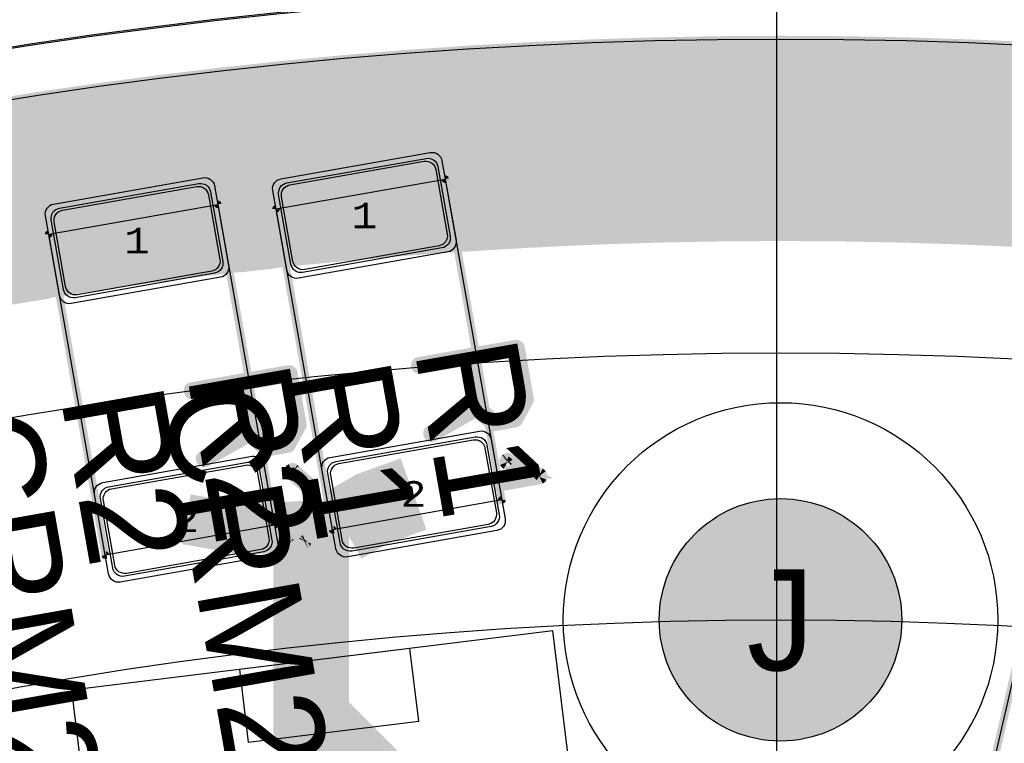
# Model space of a CAD drawing. Extents: x -125 to 125, y -186 to 125.
# Tile 83 of 112: x -15 to 4, y 83 to 97. Entities that reach past the tile are written whole.
import ezdxf
from ezdxf.enums import TextEntityAlignment as Align

# ---------------------------------------------------------------- set-up
doc = ezdxf.new("R2010")
doc.units = 0
doc.header["$MEASUREMENT"] = 0
for name, color, linetype in [('ASSEMBLY_OUTLINES_BTM', 191, 'CONTINUOUS'), ('ASSEMBLY_OUTLINES_TOP', 102, 'CONTINUOUS'), ('ASSEMBLY_PART_NUMBERS_TOP', 102, 'CONTINUOUS'), ('ASSEMBLY_REF_DES_TOP', 102, 'CONTINUOUS'), ('BOARD_OUTLINE', 10, 'CONTINUOUS'), ('DRILL_DRAWING', 21, 'CONTINUOUS'), ('GENERATED_SILKSCREEN_BTM', 255, 'CONTINUOUS'), ('GENERATED_SILKSCREEN_TOP', 140, 'CONTINUOUS'), ('MANUFACTURING_OUTLINES', 10, 'CONTINUOUS'), ('MOUNTING_HOLE_PADS_LAYER14', 150, 'CONTINUOUS'), ('MOUNTING_HOLE_PADS_LAYER15', 230, 'CONTINUOUS'), ('MOUNTING_HOLES_LAYER_BOT17', 42, 'CONTINUOUS'), ('MOUNTING_HOLES_LAYER_TOP', 42, 'CONTINUOUS'), ('PART_PADS_SMD_TOP', 150, 'CONTINUOUS'), ('PIN_NUMBERS_BTM', 8, 'CONTINUOUS'), ('PIN_NUMBERS_TOP', 8, 'CONTINUOUS'), ('PLACEMENT_OUTLINES_BTM', 222, 'CONTINUOUS'), ('PLACEMENT_OUTLINES_TOP', 130, 'CONTINUOUS'), ('PLANE_DATA_LAYER_BOTTOM', 230, 'CONTINUOUS'), ('PLANE_DATA_LAYER_TOP', 150, 'CONTINUOUS'), ('PLANE_SHAPES_LAYER_BOTTOM', 230, 'CONTINUOUS'), ('PLANE_SHAPES_LAYER_TOP', 150, 'CONTINUOUS'), ('ROUTE_BORDER', 151, 'CONTINUOUS'), ('SILKSCREEN_OUTLINES_BTM', 211, 'CONTINUOUS'), ('SILKSCREEN_OUTLINES_TOP', 150, 'CONTINUOUS'), ('SILKSCREEN_REF_DES_TOP', 150, 'CONTINUOUS'), ('SOLDERMASK_PADS_TOP', 180, 'CONTINUOUS'), ('SOLDERPASTE_PADS_TOP', 180, 'CONTINUOUS'), ('TRACES_LAYER_TOP', 150, 'CONTINUOUS')]:
    doc.layers.add(name, color=color, linetype=linetype)
doc.styles.add('COURIER_NEW', font='cour.ttf')
doc.styles.add('VERIBEST_GERBER_0', font='txt')

msp = doc.modelspace()

# ---------------------------------------------------------------- hatches: boundary and pattern name
at = {"layer": 'MOUNTING_HOLES_LAYER_BOT17'}
h = msp.add_hatch(color=256, dxfattribs=at)
edge = h.paths.add_edge_path()
edge.add_arc((0, 85), 2.4, 0, 360)
at = {"layer": 'MOUNTING_HOLES_LAYER_TOP'}
h = msp.add_hatch(color=256, dxfattribs=at)
edge = h.paths.add_edge_path()
edge.add_arc((0, 85), 2.4, 0, 360)
at = {"layer": 'PLANE_DATA_LAYER_BOTTOM'}
h = msp.add_hatch(color=256, dxfattribs=at)
h.paths.add_polyline_path([(-96.5, 0, -1), (96.5, 0, -1)], flags=0)
h.paths.add_polyline_path([(-92.5, 0, -1), (92.5, 0, -1)], flags=0)
at = {"layer": 'PLANE_DATA_LAYER_TOP'}
h = msp.add_hatch(color=256, dxfattribs=at)
h.paths.add_polyline_path([(96.500626, 0.347726, -0.000900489), (96.5, 0.000138), (96.5, -0.695031), (96.499998, -0.69558, -0.003602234), (96.479959, -2.08588, -0.003602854), (96.439883, -3.475986, -0.003602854), (96.379778, -4.86537, -0.003602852), (96.299658, -6.253743, -0.003602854), (96.199539, -7.640818, -0.003602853), (96.079443, -9.026306, -0.003602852), (95.939393, -10.409919, -0.003602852), (95.779419, -11.79137, -0.003602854), (95.599554, -13.170373, -0.003602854), (95.399836, -14.546641, -0.003602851), (95.180306, -15.919887, -0.007205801), (94.681997, -18.656178, -0.003602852), (94.403321, -20.018653, -0.003602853), (94.10504, -21.376971, -0.003602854), (93.787216, -22.73085, -0.003602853), (93.449915, -24.080008, -0.003602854), (93.093207, -25.424166, -0.003602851), (92.717167, -26.763043, -0.003602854), (92.321871, -28.096363, -0.010808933), (91.021296, -32.060211, -0.003602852), (90.549842, -33.368542, -0.0072058), (89.550621, -35.964145, -0.003602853), (89.023062, -37.250878, -0.003602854), (88.477015, -38.529875, -0.003602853), (87.912594, -39.80087, -0.003602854), (87.329916, -41.0636, -0.003602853), (86.729102, -42.317802, -0.003602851), (86.110277, -43.563215, -0.007205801), (84.81911, -46.026645, -0.003602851), (84.147037, -47.244149, -0.007205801), (82.750609, -49.649474, -0.003602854), (82.026543, -50.836794, -0.003602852), (81.285444, -52.013557, -0.003602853), (80.527463, -53.179518, -0.003602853), (79.752759, -54.334435, -0.003602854), (78.961493, -55.478069, -0.003602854), (78.153828, -56.610181, -0.003602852), (77.329934, -57.730537, -0.003602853), (76.489979, -58.838903, -0.007205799), (74.762594, -61.018751, -0.003602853), (73.875522, -62.08978, -0.003602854), (72.973107, -63.147914, -0.003602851), (72.055539, -64.192934, -0.003602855), (71.123006, -65.224624, -0.007205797), (69.213826, -67.247153, -0.003602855), (68.237576, -68.237576, -0.003602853), (67.247154, -69.213826, -0.003602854), (66.242767, -70.175703, -0.003602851), (65.224624, -71.123006, -0.003602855), (64.192934, -72.055539, -0.003602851), (63.147914, -72.973107, -0.003602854), (62.08978, -73.875522, -0.003602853), (61.018751, -74.762594, -0.007205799), (58.838903, -76.489979, -0.003602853), (57.730537, -77.329934, -0.003602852), (56.610181, -78.153828, -0.003602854), (55.478069, -78.961493, -0.003602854), (54.334435, -79.752759, -0.003602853), (53.179518, -80.527463, -0.003602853), (52.013557, -81.285444, -0.003602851), (50.836794, -82.026542, -0.003602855), (49.649474, -82.750609, -0.007205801), (47.244149, -84.147037, -0.003602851), (46.026645, -84.81911, -0.007205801), (43.563215, -86.110277, -0.003602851), (42.317802, -86.729102, -0.003602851), (41.063601, -87.329916, -0.003602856), (39.80087, -87.912594, -0.003602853), (38.529875, -88.477015, -0.003602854), (37.250878, -89.023062, -0.003602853), (35.964145, -89.550621, -0.0072058), (33.368542, -90.549842, -0.003602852), (32.060211, -91.021296, -0.010808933), (28.096363, -92.321871, -0.003602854), (26.763043, -92.717167, -0.003602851), (25.424166, -93.093207, -0.003602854), (24.080008, -93.449915, -0.003602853), (22.73085, -93.787216, -0.003602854), (21.376971, -94.10504, -0.003602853), (20.018653, -94.403321, -0.003602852), (18.656178, -94.681997, -0.007205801), (15.919887, -95.180306, -0.003602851), (14.546641, -95.399836, -0.003602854), (13.170373, -95.599554, -0.003602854), (11.79137, -95.779419, -0.003602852), (10.409919, -95.939393, -0.003602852), (9.026306, -96.079443, -0.003602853), (7.640818, -96.199539, -0.003602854), (6.253743, -96.299658, -0.003602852), (4.86537, -96.379778, -0.003602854), (3.475986, -96.439883, -0.003602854), (2.08588, -96.479959, -0.010808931), (-2.08588, -96.479959, -0.003602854), (-3.475986, -96.439883, -0.003602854), (-4.86537, -96.379778, -0.003602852), (-6.253743, -96.299658, -0.003602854), (-7.640818, -96.199539, -0.003602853), (-9.026306, -96.079443, -0.003602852), (-10.409919, -95.939393, -0.003602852), (-11.79137, -95.779419, -0.003602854), (-13.170373, -95.599554, -0.003602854), (-14.546641, -95.399836, -0.003602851), (-15.919887, -95.180306, -0.007205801), (-18.656178, -94.681997, -0.003602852), (-20.018653, -94.403321, -0.003602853), (-21.376971, -94.10504, -0.003602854), (-22.73085, -93.787216, -0.003602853), (-24.080008, -93.449915, -0.003602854), (-25.424166, -93.093207, -0.003602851), (-26.763043, -92.717167, -0.003602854), (-28.096363, -92.321871, -0.010808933), (-32.060211, -91.021296, -0.003602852), (-33.368542, -90.549842, -0.0072058), (-35.964145, -89.550621, -0.003602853), (-37.250878, -89.023062, -0.003602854), (-38.529875, -88.477015, -0.003602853), (-39.80087, -87.912594, -0.003602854), (-41.0636, -87.329916, -0.003602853), (-42.317802, -86.729102, -0.003602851), (-43.563215, -86.110277, -0.007205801), (-46.026645, -84.81911, -0.003602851), (-47.244149, -84.147037, -0.007205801), (-49.649474, -82.750609, -0.003602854), (-50.836794, -82.026543, -0.003602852), (-52.013557, -81.285444, -0.003602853), (-53.179518, -80.527463, -0.003602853), (-54.334435, -79.752759, -0.003602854), (-55.478069, -78.961493, -0.003602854), (-56.610181, -78.153828, -0.003602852), (-57.730537, -77.329934, -0.003602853), (-58.838903, -76.489979, -0.007205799), (-61.018751, -74.762594, -0.003602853), (-62.08978, -73.875522, -0.003602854), (-63.147914, -72.973107, -0.003602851), (-64.192934, -72.055539, -0.003602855), (-65.224624, -71.123006, -0.007205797), (-67.247153, -69.213826, -0.003602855), (-68.237576, -68.237576, -0.003602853), (-69.213826, -67.247154, -0.003602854), (-70.175703, -66.242767, -0.003602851), (-71.123006, -65.224624, -0.003602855), (-72.055539, -64.192934, -0.003602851), (-72.973107, -63.147914, -0.003602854), (-73.875522, -62.08978, -0.003602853), (-74.762594, -61.018751, -0.007205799), (-76.489979, -58.838903, -0.003602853), (-77.329934, -57.730537, -0.003602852), (-78.153828, -56.610181, -0.003602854), (-78.961493, -55.478069, -0.003602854), (-79.752759, -54.334435, -0.003602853), (-80.527463, -53.179518, -0.003602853), (-81.285444, -52.013557, -0.003602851), (-82.026542, -50.836794, -0.003602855), (-82.750609, -49.649474, -0.007205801), (-84.147037, -47.244149, -0.003602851), (-84.81911, -46.026645, -0.007205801), (-86.110277, -43.563215, -0.003602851), (-86.729102, -42.317802, -0.003602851), (-87.329916, -41.063601, -0.003602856), (-87.912594, -39.80087, -0.003602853), (-88.477015, -38.529875, -0.003602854), (-89.023062, -37.250878, -0.003602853), (-89.550621, -35.964145, -0.0072058), (-90.549842, -33.368542, -0.003602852), (-91.021296, -32.060211, -0.010808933), (-92.321871, -28.096363, -0.003602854), (-92.717167, -26.763043, -0.003602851), (-93.093207, -25.424166, -0.003602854), (-93.449915, -24.080008, -0.003602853), (-93.787216, -22.73085, -0.003602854), (-94.10504, -21.376971, -0.003602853), (-94.403321, -20.018653, -0.003602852), (-94.681997, -18.656178, -0.007205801), (-95.180306, -15.919887, -0.003602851), (-95.399836, -14.546641, -0.003602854), (-95.599554, -13.170373, -0.003602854), (-95.779419, -11.79137, -0.003602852), (-95.939393, -10.409919, -0.003602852), (-96.079443, -9.026306, -0.003602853), (-96.199539, -7.640818, -0.003602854), (-96.299658, -6.253743, -0.003602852), (-96.379778, -4.86537, -0.003602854), (-96.439883, -3.475986, -0.003602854), (-96.479959, -2.08588, -0.003602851), (-96.5, -0.695342, -0.001801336), (-96.502505, -0.000033), (-96.502505, 0.000033, -0.001801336), (-96.5, 0.695342, -0.003602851), (-96.479959, 2.08588, -0.003602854), (-96.439883, 3.475986, -0.003602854), (-96.379778, 4.86537, -0.003602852), (-96.299658, 6.253743, -0.003602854), (-96.199539, 7.640818, -0.003602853), (-96.079443, 9.026306, -0.003602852), (-95.939393, 10.409919, -0.003602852), (-95.779419, 11.79137, -0.003602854), (-95.599554, 13.170373, -0.003602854), (-95.399836, 14.546641, -0.003602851), (-95.180306, 15.919887, -0.007205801), (-94.681997, 18.656178, -0.003016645), (-94.45, 19.797247, -0.0005862), (-94.403321, 20.018653, -0.003602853), (-94.10504, 21.376971, -0.003602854), (-93.787216, 22.73085, -0.003602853), (-93.449915, 24.080008, -0.003602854), (-93.093207, 25.424166, -0.003602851), (-92.717167, 26.763043, -0.003602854), (-92.321871, 28.096363, -0.010808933), (-91.021296, 32.060211, -0.003602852), (-90.549842, 33.368542, -0.003602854), (-90.059583, 34.669944, -0.000659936), (-89.967752, 34.907551, -0.002942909), (-89.550621, 35.964145, -0.003602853), (-89.023062, 37.250878, -0.003602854), (-88.477015, 38.529875, -0.003602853), (-87.912594, 39.80087, -0.003602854), (-87.329916, 41.0636, -0.003602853), (-86.729102, 42.317802, -0.003602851), (-86.110277, 43.563215, -0.007205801), (-84.81911, 46.026645, -0.003602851), (-84.147037, 47.244149, -0.007205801), (-82.750609, 49.649474, -0.003602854), (-82.026543, 50.836794, -0.003602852), (-81.285444, 52.013557, -0.003602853), (-80.527463, 53.179518, -0.003602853), (-79.752759, 54.334435, -0.003602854), (-78.961493, 55.478069, -0.003602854), (-78.153828, 56.610181, -0.003602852), (-77.329934, 57.730537, -0.003602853), (-76.489979, 58.838903, -0.007205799), (-74.762594, 61.018751, -0.003602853), (-73.875522, 62.08978, -0.003602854), (-72.973107, 63.147914, -0.003602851), (-72.055539, 64.192934, -0.003602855), (-71.123006, 65.224624, -0.007205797), (-69.213826, 67.247153, -0.003602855), (-68.237576, 68.237576, -0.003602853), (-67.247154, 69.213826, -0.003602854), (-66.242767, 70.175703, -0.003602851), (-65.224624, 71.123006, -0.003602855), (-64.192934, 72.055539, -0.003602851), (-63.147914, 72.973107, -0.003602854), (-62.08978, 73.875522, -0.003602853), (-61.018751, 74.762594, -0.007205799), (-58.838903, 76.489979, -0.003602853), (-57.730537, 77.329934, -0.003602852), (-56.610181, 78.153828, -0.003602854), (-55.478069, 78.961493, -0.003602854), (-54.334435, 79.752759, -0.003602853), (-53.179518, 80.527463, -0.003602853), (-52.013557, 81.285444, -0.003602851), (-50.836794, 82.026542, -0.003602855), (-49.649474, 82.750609, -0.007205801), (-47.244149, 84.147037, -0.003602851), (-46.026645, 84.81911, -0.007205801), (-43.563215, 86.110277, -0.003602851), (-42.317802, 86.729102, -0.003602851), (-41.063601, 87.329916, -0.003602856), (-39.80087, 87.912594, -0.003602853), (-38.529875, 88.477015, -0.003602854), (-37.250878, 89.023062, -0.003602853), (-35.964145, 89.550621, -0.0072058), (-33.368542, 90.549842, -0.003602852), (-32.060211, 91.021296, -0.010808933), (-28.096363, 92.321871, -0.003602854), (-26.763043, 92.717167, -0.003602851), (-25.424166, 93.093207, -0.003602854), (-24.080008, 93.449915, -0.003602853), (-22.73085, 93.787216, -0.003602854), (-21.376971, 94.10504, -0.003602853), (-20.018653, 94.403321, -0.003602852), (-18.656178, 94.681997, -0.007205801), (-15.919887, 95.180306, -0.003602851), (-14.546641, 95.399836, -0.003602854), (-13.170373, 95.599554, -0.003602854), (-11.79137, 95.779419, -0.003602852), (-10.409919, 95.939393, -0.003602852), (-9.026306, 96.079443, -0.003602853), (-7.640818, 96.199539, -0.003602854), (-6.253743, 96.299658, -0.003602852), (-4.86537, 96.379778, -0.003602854), (-3.475986, 96.439883, -0.003602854), (-2.08588, 96.479959, -0.010808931), (2.08588, 96.479959, -0.003602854), (3.475986, 96.439883, -0.003602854), (4.86537, 96.379778, -0.003602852), (6.253743, 96.299658, -0.003602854), (7.640818, 96.199539, -0.003602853), (9.026306, 96.079443, -0.003602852), (10.409919, 95.939393, -0.003602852), (11.79137, 95.779419, -0.003602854), (13.170373, 95.599554, -0.003602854), (14.546641, 95.399836, -0.003602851), (15.919887, 95.180306, -0.007205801), (18.656178, 94.681997, -0.003602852), (20.018653, 94.403321, -0.003602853), (21.376971, 94.10504, -0.003602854), (22.73085, 93.787216, -0.003602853), (24.080008, 93.449915, -0.003602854), (25.424166, 93.093207, -0.003602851), (26.763043, 92.717167, -0.003602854), (28.096363, 92.321871, -0.010808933), (32.060211, 91.021296, -0.003602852), (33.368542, 90.549842, -0.0072058), (35.964145, 89.550621, -0.003602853), (37.250878, 89.023062, -0.003602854), (38.529875, 88.477015, -0.003602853), (39.80087, 87.912594, -0.003602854), (41.0636, 87.329916, -0.003602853), (42.317802, 86.729102, -0.003602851), (43.563215, 86.110277, -0.007205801), (46.026645, 84.81911, -0.003602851), (47.244149, 84.147037, -0.007205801), (49.649474, 82.750609, -0.003602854), (50.836794, 82.026543, -0.003602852), (52.013557, 81.285444, -0.003602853), (53.179518, 80.527463, -0.003602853), (54.334435, 79.752759, -0.003602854), (55.478069, 78.961493, -0.003602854), (56.610181, 78.153828, -0.003602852), (57.730537, 77.329934, -0.003602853), (58.838903, 76.489979, -0.007205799), (61.018751, 74.762594, -0.003602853), (62.08978, 73.875522, -0.003602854), (63.147914, 72.973107, -0.003602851), (64.192934, 72.055539, -0.003602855), (65.224624, 71.123006, -0.007205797), (67.247153, 69.213826, -0.003602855), (68.237576, 68.237576, -0.003602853), (69.213826, 67.247154, -0.003602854), (70.175703, 66.242767, -0.003602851), (71.123006, 65.224624, -0.003602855), (72.055539, 64.192934, -0.003602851), (72.973107, 63.147914, -0.003602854), (73.875522, 62.08978, -0.003602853), (74.762594, 61.018751, -0.007205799), (76.489979, 58.838903, -0.003602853), (77.329934, 57.730537, -0.003602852), (78.153828, 56.610181, -0.003602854), (78.961493, 55.478069, -0.003602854), (79.752759, 54.334435, -0.003602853), (80.527463, 53.179518, -0.003602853), (81.285444, 52.013557, -0.003602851), (82.026542, 50.836794, -0.003602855), (82.750609, 49.649474, -0.007205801), (84.147037, 47.244149, -0.003602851), (84.81911, 46.026645, -0.007205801), (86.110277, 43.563215, -0.003602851), (86.729102, 42.317802, -0.003602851), (87.329916, 41.063601, -0.003602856), (87.912594, 39.80087, -0.003602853), (88.477015, 38.529875, -0.003602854), (89.023062, 37.250878, -0.003602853), (89.550621, 35.964145, -0.0072058), (90.549842, 33.368542, -0.003602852), (91.021296, 32.060211, -0.010808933), (92.321871, 28.096363, -0.003602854), (92.717167, 26.763043, -0.003602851), (93.093207, 25.424166, -0.003602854), (93.449915, 24.080008, -0.003602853), (93.787216, 22.73085, -0.003602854), (94.10504, 21.376971, -0.003602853), (94.403321, 20.018653, -0.003602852), (94.681997, 18.656178, -0.007205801), (95.180306, 15.919887, -0.003602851), (95.399836, 14.546641, -0.003602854), (95.599554, 13.170373, -0.003602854), (95.779419, 11.79137, -0.003602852), (95.939393, 10.409919, -0.003602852), (96.079443, 9.026306, -0.003602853), (96.199539, 7.640818, -0.003602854), (96.299658, 6.253743, -0.003602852), (96.379778, 4.86537, -0.003602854), (96.439883, 3.475986, -0.003602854), (96.479959, 2.08588, -0.003602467), (96.499999, 0.69549), (96.500001, 0.695215, -0.000899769), (96.500626, 0.347904)], flags=0)
h.paths.add_polyline_path([(-92.6, -13.6, 0.414213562), (-92.15, -13.15), (-92.15, -10.35, 0.414213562), (-92.6, -9.9), (-94, -9.9, 0.414213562), (-94.45, -10.35), (-94.45, -13.15, 0.414213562), (-94, -13.6)], flags=0)
h.paths.add_polyline_path([(-86.821663, 32.379905, 0.087486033), (-86.794526, 32.533811), (-86.794526, 32.533813, 0.31569986), (-87.091234, 32.956899, -0.00036525), (-87.091339, 32.956936), (-88.405466, 33.435239, -0.000364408), (-88.40557, 33.435278, 0.414642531), (-88.982958, 33.166547), (-89.940615, 30.535407, 0.087486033), (-89.967752, 30.381501), (-89.967752, 30.381499, 0.31569986), (-89.671044, 29.958413, -0.00036525), (-89.670939, 29.958376), (-88.356812, 29.480073, -0.000364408), (-88.356708, 29.480034, 0.414642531), (-87.77932, 29.748765)], flags=0)
h.paths.add_polyline_path([(89.940616, -30.535408, 0.087486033), (89.967753, -30.381502), (89.967753, -30.3815, 0.31569986), (89.671045, -29.958414, -0.00036525), (89.67094, -29.958377), (88.356813, -29.480074, -0.000364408), (88.356709, -29.480035, 0.414642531), (87.779321, -29.748766), (86.821664, -32.379906, 0.087486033), (86.794527, -32.533812), (86.794527, -32.533814, 0.31569986), (87.091235, -32.9569, -0.00036525), (87.09134, -32.956937), (88.405467, -33.43524, -0.000364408), (88.405571, -33.435279, 0.414642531), (88.982959, -33.166548)], flags=0)
h.paths.add_polyline_path([(91.940615, -24.535408, 0.087486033), (91.967752, -24.381502), (91.967752, -24.3815, 0.31569986), (91.671044, -23.958414, -0.00036525), (91.670939, -23.958377), (90.356812, -23.480074, -0.000364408), (90.356708, -23.480035, 0.414642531), (89.77932, -23.748766), (88.821663, -26.379906, 0.087486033), (88.794526, -26.533812), (88.794526, -26.533814, 0.31569986), (89.091234, -26.9569, -0.00036525), (89.091339, -26.956937), (90.405466, -27.43524, -0.000364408), (90.40557, -27.435279, 0.414642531), (90.982958, -27.166548)], flags=0)
h.paths.add_polyline_path([(93.896668, 6.211975, 0.389682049), (94.308699, 6.66037), (94.308699, 6.660374, 0.021817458), (94.306987, 6.69959), (94.062951, 9.488936, 0.414555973), (93.574922, 9.897961, -0.000289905), (93.574834, 9.897953), (92.182234, 9.776115, -0.000694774), (92.182023, 9.776097, 0.059596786), (92.077335, 9.75449, -0.479061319), (91.977409, 9.818672, 0.001187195), (91.929745, 10.25534, -0.42369729), (91.999473, 10.339751, 0.002394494), (92.003768, 10.340111, -0.000289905), (92.003856, 10.340119), (93.396456, 10.461957, -0.000698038), (93.396668, 10.461975, 0.389682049), (93.808699, 10.91037), (93.808699, 10.910374, 0.021817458), (93.806987, 10.94959), (93.562951, 13.738936, 0.414555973), (93.074922, 14.147961, -0.000289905), (93.074834, 14.147953), (91.682234, 14.026115, -0.000694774), (91.682023, 14.026097, 0.085480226), (91.534215, 13.987564, -0.496668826), (91.427441, 14.045397, 0.068971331), (84.160859, 38.382286, -0.731355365), (84.268524, 38.47976, 0.246006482), (84.685649, 38.461089, -0.000344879), (84.685744, 38.461134), (85.953561, 39.052325, -0.000187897), (85.953613, 39.052349, 0.291678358), (86.213743, 39.460331), (86.213743, 39.460333, 0.109516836), (86.171582, 39.65051), (84.988251, 42.188173, 0.414616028), (84.389675, 42.405573, -0.000344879), (84.38958, 42.405528), (83.121763, 41.814337, -0.000187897), (83.121711, 41.814313, 0.277257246), (82.862222, 41.430334, -0.76979473), (82.717988, 41.400294, 0.005566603), (81.775733, 43.231693, -0.122176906), (81.766899, 43.267306), (81.766899, 43.267307, -0.27753138), (81.807377, 43.334615), (81.814245, 43.33826, -0.347234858), (81.90716, 43.321305, 0.33322508), (82.435649, 43.211089, -0.000344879), (82.435744, 43.211134), (83.703561, 43.802325, -0.000187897), (83.703613, 43.802349, 0.291678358), (83.963743, 44.210331), (83.963743, 44.210333, 0.109516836), (83.921582, 44.40051), (82.738251, 46.938173, 0.414616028), (82.139675, 47.155573, -0.000344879), (82.13958, 47.155528), (80.871763, 46.564337, -0.000187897), (80.871711, 46.564313, 0.291678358), (80.611581, 46.156331), (80.611581, 46.156328, 0.109516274), (80.653742, 45.966152), (81.772211, 43.567586, -0.109514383), (81.77935, 43.535383, -0.277523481), (81.738874, 43.468076), (81.737054, 43.46711, -0.413739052), (81.634081, 43.498584, 0.090205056), (61.088322, 69.458382, -0.215604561), (61.062446, 69.5156), (61.062446, 69.515601, -0.592706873), (61.179725, 69.57978, 0.377286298), (61.767346, 69.669906, -0.000265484), (61.767398, 69.669968), (62.666431, 70.741394, -0.000377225), (62.666505, 70.741482, 0.414652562), (62.611475, 71.375972), (60.466551, 73.175778, 0.414528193), (59.832266, 73.119944, -0.000265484), (59.832214, 73.119882), (58.933181, 72.048456, -0.000377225), (58.933107, 72.048368, 0.326289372), (58.896596, 71.518817, -0.141418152), (58.908314, 71.478215), (58.908314, 71.478214, -0.633744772), (58.783689, 71.41938, 0.006308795), (56.962908, 72.879882, -0.651982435), (56.997159, 73.015058, 0.178521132), (57.267345, 73.169905, -0.000265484), (57.267397, 73.169967), (58.16643, 74.241393, -0.000377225), (58.166504, 74.241481, 0.414652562), (58.111474, 74.875971), (55.96655, 76.675777, 0.414528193), (55.332265, 76.619943, -0.000265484), (55.332213, 76.619881), (54.43318, 75.548455, -0.000377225), (54.433106, 75.548367, 0.356169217), (54.424394, 74.979502, -0.871535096), (54.319872, 74.870565, 0.062704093), (34.065925, 85.998621, -0.590641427), (34.049071, 86.131019, 0.148919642), (34.206673, 86.340617), (34.685501, 87.656187, 0.41421434), (34.416549, 88.232957), (31.785409, 89.190613, 0.414212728), (31.208639, 88.921661), (30.729811, 87.606091, 0.131738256), (30.709535, 87.373891, -0.043742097), (30.710697, 87.360634, -0.51682272), (30.609282, 87.288727, 0.006376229), (28.373307, 88.04093, -0.568880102), (28.344132, 88.16864, 0.115710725), (28.456673, 88.340617), (28.935501, 89.656187, 0.41421434), (28.666549, 90.232957), (26.035409, 91.190613, 0.414212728), (25.458639, 90.921661), (24.979811, 89.606091, 0.249112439), (25.0384, 89.187975, -0.158172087), (25.052916, 89.143237), (25.052916, 89.143236, -0.496686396), (24.956158, 89.069862, 0.085386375), (-6.242478, 92.289119, -0.552856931), (-6.318333, 92.393537, 0.140228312), (-6.292841, 92.639764, -0.000236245), (-6.292853, 92.639835), (-6.535874, 94.018077, 0.414215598), (-7.057181, 94.3831), (-9.814643, 93.896885, 0.363969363), (-10.1865, 93.453722), (-10.1865, 93.453721, 0.043896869), (-10.179589, 93.375162, -0.000236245), (-10.179577, 93.375091), (-9.945144, 92.045556, -0.433709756), (-10.011938, 91.956572, 0.001904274), (-10.712082, 91.877643, -0.448630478), (-10.797106, 91.95333), (-10.797106, 91.953332, -0.051655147), (-10.795488, 91.968951, 0.051663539), (-10.78593, 92.061204), (-10.78593, 92.061205, 0.043896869), (-10.792841, 92.139764, -0.000236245), (-10.792853, 92.139835), (-11.035874, 93.518077, 0.414215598), (-11.557181, 93.8831), (-14.314643, 93.396885, 0.363969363), (-14.6865, 92.953722), (-14.6865, 92.953721, 0.043896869), (-14.679589, 92.875162, -0.000236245), (-14.679577, 92.875091), (-14.436555, 91.496848, 0.024401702), (-14.426834, 91.454041, -0.448265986), (-14.488295, 91.358302, 0.067685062), (-38.359133, 84.171414, -0.742525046), (-38.455439, 84.280996, 0.14000172), (-38.387564, 84.518652), (-38.387564, 84.518654, 0.131651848), (-38.447852, 84.743653), (-39.147852, 85.956089, 0.414214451), (-39.762564, 86.120801), (-42.187436, 84.720801, 0.267949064), (-42.412436, 84.33109), (-42.412436, 84.331088, 0.131651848), (-42.352148, 84.106089), (-41.652148, 82.893653, 0.093511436), (-41.543372, 82.76712, -0.546760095), (-41.55671, 82.639517, 0.006064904), (-43.549064, 81.607162, -0.470943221), (-43.657725, 81.651837, 0.055841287), (-43.697853, 81.743653), (-44.397853, 82.956089, 0.414214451), (-45.012565, 83.120801), (-47.437437, 81.720801, 0.267949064), (-47.662437, 81.33109), (-47.662437, 81.331088, 0.131651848), (-47.602149, 81.106089), (-46.902149, 79.893653, 0.032310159), (-46.869913, 79.845319, -0.450160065), (-46.891817, 79.733352, 0.08430046), (-70.583138, 59.785204, -0.698483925), (-70.717483, 59.834454), (-70.717483, 59.834457, -0.007997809), (-70.717444, 59.836895, 0.00800932), (-70.717213, 59.851309), (-70.717213, 59.851325, 0.24469719), (-70.909102, 60.219942), (-72.055918, 61.022949, 0.414210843), (-72.682643, 60.91244), (-74.288657, 58.618815, 0.153915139), (-74.370039, 58.360705), (-74.370039, 58.360703, 0.24469719), (-74.17815, 57.992086), (-73.031334, 57.189079, 0.087677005), (-72.889368, 57.122944, -0.339663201), (-72.832834, 57.049326), (-72.832834, 57.049325, -0.167529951), (-72.849022, 57.002368, 0.004766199), (-73.922448, 55.603252, -0.512778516), (-74.046173, 55.605942, 0.089867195), (-74.159102, 55.719942), (-75.305918, 56.522949, 0.414210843), (-75.932643, 56.41244), (-77.538657, 54.118815, 0.153915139), (-77.620039, 53.860705), (-77.620039, 53.860703, 0.24469719), (-77.42815, 53.492086), (-76.281334, 52.689079, 0.064126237), (-76.179518, 52.635712, -0.313747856), (-76.129783, 52.564255), (-76.129783, 52.564254, -0.15210982), (-76.143257, 52.520989, 0.076351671), (-88.395677, 27.248013, -0.860655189), (-88.544696, 27.270459), (-88.544696, 27.270478, -0.006273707), (-88.544672, 27.27239, 0.006336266), (-88.544527, 27.283794), (-88.544527, 27.283813, 0.31569986), (-88.841235, 27.706899, -0.00036525), (-88.84134, 27.706936), (-90.155467, 28.185239, -0.000364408), (-90.155571, 28.185278, 0.414642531), (-90.732959, 27.916547), (-91.690616, 25.285407, 0.087486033), (-91.717753, 25.131501), (-91.717753, 25.131499, 0.31569986), (-91.421045, 24.708413, -0.00036525), (-91.42094, 24.708376), (-90.106813, 24.230073, -0.000364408), (-90.106709, 24.230034, 0.414642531), (-89.529321, 24.498765), (-88.6911, 26.801758, -0.83910535), (-88.543295, 26.775697), (-88.543295, 26.775696, -0.073486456), (-88.546552, 26.753657, 0.073487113), (-92.5, 0.000001), (-92.5, -0.000008, 0.013092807), (-92.373191, -4.841856, -0.013063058), (-92.373087, -4.845836), (-92.373087, -4.845845, -0.502092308), (-92.471112, -4.918853, 0.072749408), (-92.6, -4.9), (-94, -4.9, 0.414213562), (-94.45, -5.35), (-94.45, -8.15, 0.414213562), (-94, -8.6), (-92.6, -8.6, 0.229271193), (-92.247083, -8.429193, -0.677052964), (-92.111442, -8.469493, 0.082019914), (-84.496994, -37.636525, -0.105143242), (-84.490401, -37.667529), (-84.490401, -37.66753, -0.745103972), (-84.630333, -37.709299, 0.382657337), (-85.210995, -37.555017), (-86.458406, -38.190605, 0.414213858), (-86.655062, -38.795854), (-85.38389, -41.29067, 0.414212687), (-84.778643, -41.487329), (-83.531232, -40.851741, 0.228402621), (-83.29462, -40.540786, -0.716477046), (-83.15146, -40.522644, 0.004932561), (-82.335813, -42.155236, -0.118851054), (-82.32744, -42.189963, -0.473202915), (-82.418564, -42.264687, 0.168664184), (-82.710994, -42.305018), (-83.958405, -42.940606, 0.414213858), (-84.155061, -43.545855), (-82.883889, -46.040671, 0.414212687), (-82.278642, -46.23733), (-81.031231, -45.601742, 0.220282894), (-80.797612, -45.304376, -0.683310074), (-80.657014, -45.284612, 0.087546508), (-60.288444, -70.153784, -0.218604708), (-60.261909, -70.211575), (-60.261909, -70.211576, -0.577436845), (-60.376226, -70.277557, 0.38895059), (-60.969942, -70.409102), (-61.772948, -71.555915, 0.153915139), (-61.85433, -71.814025, 0.244698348), (-61.662439, -72.182644), (-59.368815, -73.788657, 0.414214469), (-58.742086, -73.67815), (-57.93908, -72.531337, 0.127386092), (-57.860132, -72.319966, -0.592937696), (-57.736781, -72.268347, 0.003607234), (-56.688056, -73.093872, -0.23180665), (-56.658555, -73.154085), (-56.658555, -73.154086, -0.481263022), (-56.751636, -73.228393, 0.30477079), (-57.219942, -73.409102), (-58.022948, -74.555915, 0.153915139), (-58.10433, -74.814025, 0.244698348), (-57.912439, -75.182644), (-55.618815, -76.788657, 0.414214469), (-54.992086, -76.67815), (-54.18908, -75.531337, 0.207575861), (-54.11738, -75.180384, -0.051991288), (-54.119019, -75.164665), (-54.119019, -75.164663, -0.611098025), (-53.998336, -75.102795, 0.064817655), (-32.97034, -86.424572, -0.452207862), (-32.930353, -86.53179, 0.035849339), (-32.956674, -86.590616), (-33.435502, -87.906186, 0.41421434), (-33.16655, -88.482956), (-30.53541, -89.440612, 0.414212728), (-29.95864, -89.17166), (-29.479812, -87.85609, 0.045747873), (-29.458874, -87.776628, -0.460918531), (-29.359538, -87.716974, 0.003943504), (-27.972301, -88.169158, -0.472181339), (-27.928509, -88.278389, 0.03800214), (-27.956674, -88.340617), (-28.435502, -89.656187, 0.41421434), (-28.16655, -90.232957), (-25.53541, -91.190613, 0.414212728), (-24.95864, -90.921661), (-24.479812, -89.606091, 0.160295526), (-24.471042, -89.324924, -0.587338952), (-24.377871, -89.229869, 0.083819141), (6.266683, -92.287478, -0.434212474), (6.348045, -92.363503), (6.348045, -92.363505, -0.048084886), (6.346642, -92.37806, 0.048091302), (6.338354, -92.464026), (6.338354, -92.464029, 0.021817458), (6.340066, -92.503245), (6.462031, -93.897305, -0.000293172), (6.462039, -93.897394, 0.414556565), (6.949592, -94.306987), (9.738938, -94.062951, 0.388878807), (10.149718, -93.614663), (10.149718, -93.614661, 0.021817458), (10.148006, -93.575445), (10.026041, -92.181385, -0.000293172), (10.026033, -92.181296, 0.072391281), (9.996403, -92.055103, -0.494517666), (10.059017, -91.951434, 0.005370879), (12.031965, -91.714131, -0.452957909), (12.118077, -91.789684, -0.08462704), (12.113773, -91.814931, 0.084628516), (12.088355, -91.964028), (12.088355, -91.964029, 0.021817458), (12.090067, -92.003245), (12.212032, -93.397305, -0.000293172), (12.21204, -93.397394, 0.414556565), (12.699593, -93.806987), (15.488939, -93.562951, 0.388878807), (15.899719, -93.114663), (15.899719, -93.114661, 0.021817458), (15.898007, -93.075445), (15.776042, -91.681385, -0.000293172), (15.776034, -91.681296, 0.253230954), (15.540527, -91.3235, -0.71386987), (15.563745, -91.181247, 0.06527067), (38.541526, -84.088054, -0.546488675), (38.649476, -84.157324, -0.053346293), (38.647751, -84.173446, 0.053346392), (38.637564, -84.268654), (38.637564, -84.268655, 0.131651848), (38.697852, -84.493654), (39.397852, -85.70609, 0.414214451), (40.012564, -85.870802), (42.437436, -84.470802, 0.267949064), (42.662436, -84.081091), (42.662436, -84.081089, 0.131651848), (42.602148, -83.85609), (41.902148, -82.643654, 0.037946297), (41.863667, -82.587341, -0.170449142), (41.846942, -82.539705, -0.282375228), (41.888635, -82.471766, 0.006553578), (44.035906, -81.345492, -0.637481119), (44.146815, -81.427875, 0.050823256), (44.137564, -81.518651), (44.137564, -81.518654, 0.131651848), (44.197852, -81.743653), (44.897852, -82.956089, 0.414214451), (45.512564, -83.120801), (47.937436, -81.720801, 0.267949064), (48.162436, -81.33109), (48.162436, -81.331088, 0.131651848), (48.102148, -81.106089), (47.402148, -79.893653, 0.165518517), (47.183968, -79.702627, -0.618397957), (47.174153, -79.566634, 0.081498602), (70.127567, -60.318938, -0.734279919), (70.261139, -60.376403, 0.025555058), (70.258791, -60.422313), (70.258791, -60.422318, 0.221999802), (70.419938, -60.767374, -0.000291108), (70.420006, -60.767431), (71.491367, -61.666409, -0.000393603), (71.491459, -61.666486, 0.414672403), (72.125973, -61.611475), (73.925779, -59.46655, 0.176326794), (74.031059, -59.177296), (74.031059, -59.177294, 0.221999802), (73.869912, -58.832238, -0.000291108), (73.869844, -58.832181), (72.798483, -57.933203, -0.000393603), (72.798391, -57.933126, 0.268072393), (72.355156, -57.85436, -0.520217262), (72.252973, -57.782727, -0.170124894), (72.269638, -57.735166, 0.005995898), (73.633402, -55.985464, -0.641794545), (73.768599, -56.015761, 0.167709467), (73.919937, -56.267373, -0.000291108), (73.920005, -56.26743), (74.991366, -57.166408, -0.000393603), (74.991458, -57.166485, 0.414672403), (75.625972, -57.111474), (77.425778, -54.966549, 0.176326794), (77.531058, -54.677295), (77.531058, -54.677293, 0.221999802), (77.369911, -54.332237, -0.000291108), (77.369843, -54.33218), (76.298482, -53.433202, -0.000393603), (76.29839, -53.433125, 0.414672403), (75.663876, -53.488136), (75.597031, -53.567799, -0.959956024), (75.476482, -53.474767, 0.155332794), (92.5, 0), (92.5, 0.000005, 0.016266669), (92.304296, 6.013897, -0.016255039), (92.304135, 6.018848), (92.304135, 6.018851, -0.461807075), (92.392454, 6.094081, 0.062118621), (92.503767, 6.090111, -0.000293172), (92.503856, 6.090119), (93.896456, 6.211957, -0.000698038)], flags=0)
for points in [[(-8.357768, 93.696829), (-8.449142, 94.215035)], [(-11.479037, 93.439936), (-11.177221, 93.870973)], [(-14.236499, 92.953721), (-14.667537, 93.255537)], [(-6.857483, 93.250571), (-6.339279, 93.341944)], [(-9.614946, 92.764356), (-10.133152, 92.672982)]]:
    msp.add_hatch(color=256, dxfattribs=at).paths.add_polyline_path(points, is_closed=False, flags=0)
at = {"layer": 'PLANE_SHAPES_LAYER_BOTTOM'}
h = msp.add_hatch(color=256, dxfattribs=at)
h.paths.add_polyline_path([(-96.5, 0, -1), (96.5, 0, -1)], flags=0)
h.paths.add_polyline_path([(-92.5, 0, -1), (92.5, 0, -1)], flags=0)
at = {"layer": 'PLANE_SHAPES_LAYER_TOP'}
h = msp.add_hatch(color=256, dxfattribs=at)
h.paths.add_polyline_path([(-96.56345, 0, -1), (96.56345, 0, -1)], flags=0)
h.paths.add_polyline_path([(-92.5, 0, -1), (92.5, 0, -1)], flags=0)

# ---------------------------------------------------------------- linework, layer by layer
at = {"layer": 'ASSEMBLY_OUTLINES_BTM'}
for points in [[(-0.477205, 61.828237), (6.046376, 90.084969), (18.420877, 87.228089), (11.897295, 58.971357)], [(-12.475461, 70.906237), (-2.947019, 72.076182), (-4.506947, 84.780772), (-14.03539, 83.610826)], [(-10.53365, 82.579898), (-7.158993, 82.994254), (-7.335704, 84.433445), (-10.710361, 84.019089)]]:
    msp.add_lwpolyline(points, close=True, dxfattribs=at)
at = {"layer": 'ASSEMBLY_OUTLINES_TOP'}
msp.add_lwpolyline([(-0.073775, -100.25), (-0.073775, 99.75)], dxfattribs=at)
for points in [[(-6.636709, 93.726131), (-5.51668, 87.374122), (-8.865025, 86.783718), (-9.985057, 93.135728)], [(-11.13671, 93.226132), (-10.016678, 86.874121), (-13.365026, 86.283718), (-14.485057, 92.635728)]]:
    msp.add_lwpolyline(points, close=True, dxfattribs=at)
for radius in [125, 90.284619, 85]:
    msp.add_circle((0, 0), radius, dxfattribs=at)
at = {"layer": 'BOARD_OUTLINE'}
msp.add_circle((0, 0), 97.5, dxfattribs=at)
at = {"layer": 'GENERATED_SILKSCREEN_BTM', "const_width": 0.15}
msp.add_lwpolyline([(-0.477205, 61.828237), (6.046376, 90.084969), (18.420877, 87.228089), (11.897295, 58.971357)], close=True, dxfattribs=at)
at = {"layer": 'GENERATED_SILKSCREEN_TOP'}
for points, const_width in [([(-5.516675, 87.374122, -0.357510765), (-5.516679, 87.374117), (-5.541299, 87.369776), (-5.541301, 87.369786), (-5.516686, 87.374126), (-6.636713, 93.726125), (-6.661329, 93.721785), (-6.661331, 93.721795), (-6.63671, 93.726136, -0.414213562), (-6.636704, 93.726132), (-5.516675, 87.374123), (-5.516675, 87.374122)], 0.15), ([(-10.016673, 86.874121, -0.357510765), (-10.016677, 86.874116), (-10.041299, 86.869775), (-10.0413, 86.869785), (-10.016684, 86.874125), (-11.136714, 93.226126), (-11.161329, 93.221786), (-11.161331, 93.221796), (-11.136711, 93.226137, -0.414213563), (-11.136705, 93.226133), (-10.016673, 86.874122), (-10.016673, 86.874121)], 0.15), ([(-8.840405, 86.788054), (-8.865024, 86.783713, -0.414213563), (-8.86503, 86.783717), (-9.985062, 93.135727), (-9.985062, 93.135728, -0.357510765), (-9.985058, 93.135733), (-9.985051, 93.135734), (-9.960438, 93.140074), (-9.960436, 93.140064), (-9.985051, 93.135724), (-8.865021, 86.783724), (-8.840407, 86.788064), (-8.840405, 86.788054)], 0.15), ([(-13.340405, 86.288054), (-13.365025, 86.283713, -0.414213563), (-13.365031, 86.283717), (-14.485062, 92.635727), (-14.485062, 92.635728, -0.357510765), (-14.485058, 92.635733), (-14.485051, 92.635734), (-14.460438, 92.640074), (-14.460436, 92.640064), (-14.485051, 92.635724), (-13.365022, 86.283724), (-13.340407, 86.288064), (-13.340405, 86.288054)], 0.15), ([(-4.747326, 87.856305), (-4.749358, 87.846146), (-4.747326, 87.831923), (-4.747326, 87.83192), (-4.75139, 87.82176, -0.205257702), (-4.751393, 87.821757), (-4.761551, 87.813631, -0.16227766), (-4.761553, 87.813629), (-4.773745, 87.809565, -0.099019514), (-4.773747, 87.809565), (-5.542167, 87.674157), (-5.542169, 87.674167), (-4.773749, 87.809575), (-4.761557, 87.813639), (-4.7514, 87.821765), (-4.747336, 87.831923), (-4.749368, 87.846145), (-4.749368, 87.846147), (-4.747336, 87.856306), (-4.749368, 87.866464), (-4.755463, 87.87459), (-4.763588, 87.880685, -0.049388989), (-4.763589, 87.880685), (-5.381317, 88.173293), (-5.39554, 88.179388), (-5.409761, 88.175325), (-5.419918, 88.167199, -0.071067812), (-5.419919, 88.167198), (-5.430079, 88.157038), (-5.436174, 88.142816), (-5.436174, 88.126564), (-5.43211, 88.114372), (-5.419921, 88.104215), (-4.913953, 87.864439, -0.912393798), (-4.913956, 87.864429), (-5.555784, 87.751384), (-5.555786, 87.751394), (-4.913972, 87.864436), (-5.419925, 88.104205, -0.162277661), (-5.419927, 88.104207), (-5.432117, 88.114365, -0.205257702), (-5.43212, 88.114368), (-5.436184, 88.12656), (-5.436184, 88.14282), (-5.430088, 88.157044, -0.09702165), (-5.430087, 88.157046), (-5.419927, 88.167206, -0.162277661), (-5.419924, 88.167207), (-5.409767, 88.175334, -0.16227766), (-5.409764, 88.175335), (-5.395541, 88.179399, -0.192582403), (-5.395537, 88.179399), (-5.381313, 88.173303), (-4.763585, 87.880695, -0.162277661), (-4.763583, 87.880693), (-4.755456, 87.874598, -0.071067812), (-4.755455, 87.874597), (-4.74936, 87.86647, -0.184527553), (-4.749358, 87.866467), (-4.747326, 87.856307), (-4.747326, 87.856305)], 0.254), ([(-9.172063, 86.98194), (-9.174095, 86.97178), (-9.174095, 86.96162), (-9.176127, 86.953492, -0.184527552), (-9.176129, 86.953489), (-9.391519, 86.567413, -0.213376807), (-9.39152, 86.567409), (-9.399648, 86.559281, -0.213376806), (-9.399652, 86.55928), (-9.407777, 86.557249), (-9.41184, 86.551154, -0.236067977), (-9.411844, 86.551152), (-9.419968, 86.54709, -0.184527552), (-9.419971, 86.547088), (-9.694291, 86.500352, -0.099019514), (-9.694293, 86.500352), (-9.702419, 86.500352, -0.099019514), (-9.702421, 86.500352), (-9.716645, 86.502384), (-9.72477, 86.502384, -0.362464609), (-9.724776, 86.502385), (-9.730872, 86.508481, -0.071067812), (-9.730873, 86.508482), (-9.9598, 86.707027), (-9.959803, 86.707043), (-9.730866, 86.50849, -0.111991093), (-9.730864, 86.508489), (-9.724769, 86.502394), (-9.716645, 86.502394, -0.099019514), (-9.716643, 86.502394), (-9.702419, 86.500362), (-9.694293, 86.500362), (-9.419973, 86.547098, -0.049388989), (-9.419972, 86.547098), (-9.411848, 86.55116), (-9.407784, 86.557255, -0.205257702), (-9.407781, 86.557258), (-9.399656, 86.559289), (-9.391528, 86.567417, -0.111991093), (-9.391526, 86.567418), (-9.176137, 86.953493), (-9.176137, 86.953494), (-9.174105, 86.961622), (-9.174105, 86.971782), (-9.172073, 86.981941), (-9.291961, 87.656564), (-9.291961, 87.656565), (-9.296023, 87.664688, -0.071067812), (-9.296024, 87.664689), (-9.298056, 87.666721, -0.213376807), (-9.298057, 87.666725), (-9.300088, 87.670787, -0.111991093), (-9.300089, 87.670789), (-9.304151, 87.678913), (-9.63943, 87.967456, -0.111991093), (-9.639432, 87.967457), (-9.645528, 87.973553), (-9.651622, 87.975584), (-9.657716, 87.977615), (-9.66381, 87.975584), (-9.678034, 87.969488, -0.049388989), (-9.678035, 87.969488), (-9.690224, 87.961361), (-9.698351, 87.949172), (-9.698351, 87.949171), (-9.704447, 87.934948), (-9.702415, 87.918695), (-9.696319, 87.904471), (-9.373233, 87.626089, -0.184527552), (-9.373231, 87.626086), (-9.259439, 86.97991), (-9.259439, 86.979909, -0.236067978), (-9.259441, 86.979905), (-9.454511, 86.624309, -0.357510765), (-9.454515, 86.624304), (-9.690227, 86.581632, -0.288824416), (-9.690232, 86.581634), (-9.982376, 86.835066), (-9.982379, 86.835081), (-9.690227, 86.581642), (-9.454519, 86.624314), (-9.259449, 86.979909), (-9.373241, 87.626082), (-9.696326, 87.904464, -0.205257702), (-9.696329, 87.904467), (-9.702425, 87.918691), (-9.702425, 87.918692), (-9.704457, 87.934948), (-9.704457, 87.934951), (-9.698361, 87.949175, -0.162277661), (-9.698359, 87.949177), (-9.690232, 87.961368, -0.071067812), (-9.690231, 87.961369), (-9.67804, 87.969496, -0.16227766), (-9.678038, 87.969498), (-9.663814, 87.975594), (-9.657718, 87.977626, -0.186574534), (-9.657714, 87.977626), (-9.651618, 87.975594), (-9.645523, 87.973562, -0.16227766), (-9.64552, 87.973561), (-9.639424, 87.967465, -0.071067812), (-9.639423, 87.967464), (-9.304145, 87.678921, -0.236067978), (-9.304143, 87.678917), (-9.30008, 87.670791, -0.111991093), (-9.300079, 87.670789), (-9.298049, 87.66673, -0.071067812), (-9.298048, 87.666729), (-9.296016, 87.664697, -0.213376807), (-9.296015, 87.664693), (-9.291953, 87.656569, -0.184527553), (-9.291951, 87.656566), (-9.172063, 86.981942), (-9.172063, 86.98194)], 0.254)]:
    msp.add_lwpolyline(points, format="xyb", dxfattribs=dict(at, const_width=const_width))
at = {"layer": 'GENERATED_SILKSCREEN_TOP', "const_width": 0.254}
for points in [[(-5.704403, 88.870274), (-5.698307, 88.86621), (-5.688147, 88.864178), (-5.677987, 88.862146), (-5.667827, 88.862146), (-5.255331, 88.935298), (-5.247203, 88.939362), (-5.239075, 88.943426), (-5.235011, 88.945458), (-5.232979, 88.94749), (-5.230947, 88.951554), (-5.226883, 88.955618), (-5.013523, 89.34373), (-5.009459, 89.35389), (-5.009459, 89.362018), (-5.009459, 89.372178), (-5.186243, 90.38005), (-5.192339, 90.396306), (-5.206563, 90.406466), (-5.218755, 90.414594), (-5.235011, 90.416626), (-7.155251, 90.077282), (-7.169475, 90.071186), (-7.179635, 90.061026), (-7.183699, 90.04477), (-7.183699, 90.030546), (-7.177603, 90.016322), (-7.169475, 90.002098), (-7.157283, 89.996002), (-7.141027, 89.99397), (-6.220531, 90.15653), (-6.053907, 89.215714), (-6.927667, 88.72397), (-6.941891, 88.711778), (-6.945955, 88.697554), (-6.945955, 88.68333), (-6.939859, 88.669106), (-6.929699, 88.658946), (-6.919539, 88.650818), (-6.905315, 88.648786), (-6.889059, 88.65285), (-6.015299, 89.146626), (-5.704403, 88.870274)], [(-5.261427, 90.325186), (-5.092771, 89.368114), (-5.289875, 89.012514), (-5.661731, 88.94749), (-5.970595, 89.213682), (-6.139251, 90.170754), (-5.261427, 90.325186)], [(-10.202292, 88.369797), (-10.196196, 88.365733), (-10.186036, 88.363701), (-10.175876, 88.361669), (-10.165716, 88.361669), (-9.75322, 88.434821), (-9.745092, 88.438885), (-9.736964, 88.442949), (-9.7329, 88.444981), (-9.730868, 88.447013), (-9.728836, 88.451077), (-9.724772, 88.455141), (-9.511412, 88.843253), (-9.507348, 88.853413), (-9.507348, 88.861541), (-9.507348, 88.871701), (-9.684132, 89.879573), (-9.690228, 89.895829), (-9.704452, 89.905989), (-9.716644, 89.914117), (-9.7329, 89.916149), (-11.65314, 89.576805), (-11.667364, 89.570709), (-11.677524, 89.560549), (-11.681588, 89.544293), (-11.681588, 89.530069), (-11.675492, 89.515845), (-11.667364, 89.501621), (-11.655172, 89.495525), (-11.638916, 89.493493), (-10.71842, 89.656053), (-10.551796, 88.715237), (-11.425556, 88.223493), (-11.43978, 88.211301), (-11.443844, 88.197077), (-11.443844, 88.182853), (-11.437748, 88.168629), (-11.427588, 88.158469), (-11.417428, 88.150341), (-11.403204, 88.148309), (-11.386948, 88.152373), (-10.513188, 88.646149), (-10.202292, 88.369797)], [(-9.759316, 89.824709), (-9.59066, 88.867637), (-9.787764, 88.512037), (-10.15962, 88.447013), (-10.468484, 88.713205), (-10.63714, 89.670277), (-9.759316, 89.824709)]]:
    msp.add_lwpolyline(points, dxfattribs=at)
at = {"layer": 'MANUFACTURING_OUTLINES'}
msp.add_circle((0, 0), 97.5254, dxfattribs=at)
at = {"layer": 'MOUNTING_HOLE_PADS_LAYER14'}
msp.add_circle((0, 85), 4.3, dxfattribs=at)
at = {"layer": 'MOUNTING_HOLE_PADS_LAYER15'}
msp.add_circle((0, 85), 4.3, dxfattribs=at)
at = {"layer": 'MOUNTING_HOLES_LAYER_BOT17'}
msp.add_circle((0, 85), 2.4, dxfattribs=at)
at = {"layer": 'MOUNTING_HOLES_LAYER_TOP'}
msp.add_circle((0, 85), 2.4, dxfattribs=at)
at = {"layer": 'PART_PADS_SMD_TOP'}
for points in [[(-9.933461, 93.418991, -0.414215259), (-9.771229, 93.650683), (-7.013768, 94.136897, -0.414213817), (-6.782076, 93.974666), (-6.538969, 92.595935, -0.414215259), (-6.701201, 92.364243), (-9.458662, 91.878029, -0.414213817), (-9.690354, 92.04026)], [(-14.433461, 92.918991, -0.414215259), (-14.271229, 93.150683), (-11.513768, 93.636897, -0.414213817), (-11.282076, 93.474666), (-11.038969, 92.095935, -0.414215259), (-11.201201, 91.864243), (-13.958662, 91.378029, -0.414213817), (-14.190354, 91.54026)], [(-8.961031, 87.904068, -0.414215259), (-8.798799, 88.13576), (-6.041338, 88.621974, -0.414213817), (-5.809646, 88.459743), (-5.566539, 87.081012, -0.414215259), (-5.728771, 86.84932), (-8.486232, 86.363106, -0.414213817), (-8.717924, 86.525337)], [(-13.461031, 87.404067, -0.414215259), (-13.298799, 87.635759), (-10.541338, 88.121973, -0.414213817), (-10.309646, 87.959742), (-10.066539, 86.581011, -0.414215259), (-10.228771, 86.349319), (-12.986232, 85.863105, -0.414213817), (-13.217924, 86.025336)]]:
    msp.add_lwpolyline(points, format="xyb", close=True, dxfattribs=at)
at = {"layer": 'PLACEMENT_OUTLINES_BTM'}
msp.add_lwpolyline([(-0.477205, 61.828237), (6.046376, 90.084969), (18.420877, 87.228089), (11.897295, 58.971357)], close=True, dxfattribs=at)
at = {"layer": 'PLACEMENT_OUTLINES_TOP'}
for points in [[(-6.636709, 93.726131), (-5.51668, 87.374122), (-8.865025, 86.783718), (-9.985057, 93.135728)], [(-11.13671, 93.226132), (-10.016678, 86.874121), (-13.365026, 86.283718), (-14.485057, 92.635728)]]:
    msp.add_lwpolyline(points, close=True, dxfattribs=at)
at = {"layer": 'PLANE_DATA_LAYER_TOP', "const_width": 0.25}
for points in [[(-8.357768, 93.696829), (-8.449142, 94.215035)], [(-11.479037, 93.439936), (-11.177221, 93.870973)], [(-14.236499, 92.953721), (-14.667537, 93.255537)], [(-6.857483, 93.250571), (-6.339279, 93.341944)], [(-9.614946, 92.764356), (-10.133152, 92.672982)]]:
    msp.add_lwpolyline(points, dxfattribs=at)
at = {"layer": 'ROUTE_BORDER'}
msp.add_circle((0, 0), 96.5, dxfattribs=at)
at = {"layer": 'SILKSCREEN_OUTLINES_BTM'}
msp.add_lwpolyline([(-0.477205, 61.828237), (6.046376, 90.084969), (18.420877, 87.228089), (11.897295, 58.971357)], close=True, dxfattribs=at)
at = {"layer": 'SILKSCREEN_OUTLINES_TOP'}
for points in [[(-6.636709, 93.726131), (-5.51668, 87.374122), (-8.865025, 86.783718), (-9.985057, 93.135728)], [(-11.13671, 93.226132), (-10.016678, 86.874121), (-13.365026, 86.283718), (-14.485057, 92.635728)]]:
    msp.add_lwpolyline(points, close=True, dxfattribs=at)
at = {"layer": 'SOLDERMASK_PADS_TOP'}
for points in [[(-10.049307, 93.500107, -0.414213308), (-9.887075, 93.731798), (-6.932652, 94.252743, -0.414213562), (-6.70096, 94.090511), (-6.423123, 92.514819, -0.414213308), (-6.585355, 92.283128), (-9.539778, 91.762183, -0.414213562), (-9.77147, 91.924415)], [(-14.549307, 93.000107, -0.414213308), (-14.387075, 93.231798), (-11.432652, 93.752743, -0.414213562), (-11.20096, 93.590511), (-10.923123, 92.014819, -0.414213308), (-11.085355, 91.783128), (-14.039778, 91.262183, -0.414213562), (-14.27147, 91.424415)], [(-9.076877, 87.985184, -0.414213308), (-8.914645, 88.216875), (-5.960222, 88.73782, -0.414213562), (-5.72853, 88.575588), (-5.450693, 86.999896, -0.414213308), (-5.612925, 86.768205), (-8.567348, 86.24726, -0.414213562), (-8.79904, 86.409492)], [(-13.576877, 87.485183, -0.414213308), (-13.414645, 87.716874), (-10.460222, 88.237819, -0.414213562), (-10.22853, 88.075587), (-9.950693, 86.499895, -0.414213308), (-10.112925, 86.268204), (-13.067348, 85.747259, -0.414213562), (-13.29904, 85.909491)]]:
    msp.add_lwpolyline(points, format="xyb", close=True, dxfattribs=at)
at = {"layer": 'SOLDERPASTE_PADS_TOP'}
for points in [[(-9.875538, 93.378433, -0.414215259), (-9.713306, 93.610125), (-7.054325, 94.078975, -0.41421212), (-6.822634, 93.916743), (-6.596892, 92.636493, -0.414215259), (-6.759124, 92.404801), (-9.418105, 91.935951, -0.41421212), (-9.649796, 92.098183)], [(-14.375538, 92.878433, -0.414215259), (-14.213306, 93.110125), (-11.554325, 93.578975, -0.41421212), (-11.322634, 93.416743), (-11.096892, 92.136493, -0.414215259), (-11.259124, 91.904801), (-13.918105, 91.435951, -0.41421212), (-14.149796, 91.598183)], [(-8.903108, 87.86351, -0.414215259), (-8.740876, 88.095202), (-6.081895, 88.564052, -0.41421212), (-5.850204, 88.40182), (-5.624462, 87.12157, -0.414215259), (-5.786694, 86.889878), (-8.445675, 86.421028, -0.41421212), (-8.677366, 86.58326)], [(-13.403108, 87.363509, -0.414215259), (-13.240876, 87.595201), (-10.581895, 88.064051, -0.41421212), (-10.350204, 87.901819), (-10.124462, 86.621569, -0.414215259), (-10.286694, 86.389877), (-12.945675, 85.921027, -0.41421212), (-13.177366, 86.083259)]]:
    msp.add_lwpolyline(points, format="xyb", close=True, dxfattribs=at)
at = {"layer": 'TRACES_LAYER_TOP'}
for points, const_width in [([(-7.263785, 87.49254), (-8.074013, 87.198375), (-8.66257, 86.864642)], 1.5), ([(-5.65749, 72.413402), (-5.65749, 79.423968), (-9.290468, 83.056946), (-9.290468, 86.864642)], 1.5), ([(-11.763785, 86.992539), (-10.612195, 86.790439), (-9.290468, 86.864642)], 1), ([(-9.290468, 86.864642), (-8.66257, 86.864642)], 1)]:
    msp.add_lwpolyline(points, dxfattribs=dict(at, const_width=const_width))

# ---------------------------------------------------------------- texts
at = {"layer": 'ASSEMBLY_PART_NUMBERS_TOP', "style": 'VERIBEST_GERBER_0'}
for p in [(-10.251412, 89.808934), (-14.751411, 89.308935)]:
    msp.add_text('CRM2512-FX-R100ELF', height=2.032, rotation=280, dxfattribs=at).set_placement(p, align=Align.TOP_LEFT)
at = {"layer": 'ASSEMBLY_REF_DES_TOP', "style": 'VERIBEST_GERBER_0'}
for s, p in [('R1', (-7.75, 90.250001)), ('R2', (-12.25, 89.749999))]:
    msp.add_text(s, height=2.032, rotation=280, dxfattribs=at).set_placement(p, align=Align.TOP_LEFT)
at = {"layer": 'DRILL_DRAWING', "style": 'VERIBEST_GERBER_0'}
msp.add_text('J', height=2, dxfattribs=at).set_placement((0, 85), align=Align.MIDDLE_CENTER)
at = {"layer": 'PIN_NUMBERS_BTM', "style": 'COURIER_NEW'}
for s, p in [('1', (-8.236215, 93.007463)), ('1', (-12.736215, 92.507463)), ('2', (-7.263785, 87.49254)), ('2', (-11.763785, 86.992539))]:
    msp.add_text(s, height=0.508, dxfattribs=at).set_placement(p, align=Align.MIDDLE_CENTER)
at = {"layer": 'PIN_NUMBERS_TOP', "style": 'COURIER_NEW'}
for s, p in [('1', (-8.236215, 93.007463)), ('1', (-12.736215, 92.507463)), ('2', (-7.263785, 87.49254)), ('2', (-11.763785, 86.992539))]:
    msp.add_text(s, height=0.508, dxfattribs=at).set_placement(p, align=Align.MIDDLE_CENTER)
at = {"layer": 'SILKSCREEN_REF_DES_TOP', "style": 'VERIBEST_GERBER_0'}
for s, p in [('R1', (-5.248588, 90.691068)), ('R2', (-9.748588, 90.191067))]:
    msp.add_text(s, height=2.032, rotation=280, dxfattribs=at).set_placement(p, align=Align.TOP_LEFT)

doc.saveas('drawing.dxf')
